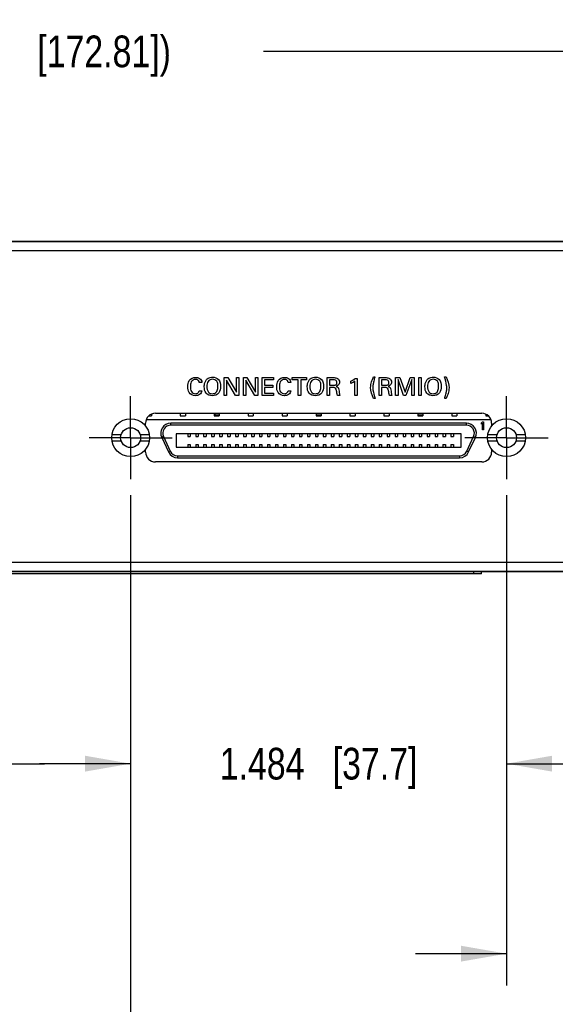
# Model space of a CAD drawing. Header units: inches. Extents: x 0 to 34, y 0 to 22.
# Tile 10 of 37: x 15.7 to 17.8, y 2.7 to 6.6. Entities that reach past the tile are written whole.
import ezdxf

# ---------------------------------------------------------------- set-up
doc = ezdxf.new("R2010")
doc.units = ezdxf.units.IN
doc.header["$LTSCALE"] = 1.87
doc.header["$MEASUREMENT"] = 0
doc.linetypes.add('CENTER', pattern=[0.6, 0.375, -0.075, 0.075, -0.075])
doc.layers.get('0').update_dxf_attribs({"linetype": 'CONTINUOUS'})
doc.layers.add('3_ALL_AXES', color=7, linetype='CONTINUOUS')
doc.layers.add('DIMENSIONS', color=7, linetype='CONTINUOUS')
doc.styles.get("Standard").update_dxf_attribs({"font": 'txt', "width": 0.8})
doc.dimstyles.new('DIMSTYLE_1', dxfattribs={"dimtxt": 0.125, "dimasz": 0.18, "dimexe": 0.18, "dimexo": 0.0625, "dimgap": 0.09, "dimtad": 0, "dimtih": 1, "dimtoh": 1, "dimdec": 3, "dimzin": 4, "dimdsep": 46, "dimtxsty": 'STANDARD', "dimblk": '_FILLED', "dimblk1": '_FILLED', "dimblk2": '_FILLED', "dimcen": 0.09, "dimadec": 0, "dimazin": 0, "dimtp": 0.001, "dimtm": 0.001, "dimtfac": 1, "dimtdec": 3, "dimtofl": 0, "dimtmove": 0, "dimatfit": 3, "dimldrblk": '_FILLED', "dimfxl": 1, "dimtolj": 1, "dimtzin": 4, "dimarcsym": 0})

# ---------------------------------------------------------------- blocks, each defined once
blk = doc.blocks.new('_FILLED')
at = {"color": 0, "linetype": 'BYBLOCK'}
blk.add_solid([(0, 0), (-1, 0.174), (-1, -0.174)], dxfattribs=at)
blk = doc.blocks.new('*D4')
at = {"layer": 'DIMENSIONS', "color": 2, "linetype": 'CONTINUOUS'}
for p, q in [((12.396, 5.4714), (12.396, 6.5856)), ((19.1995, 5.4714), (19.1995, 6.5856)), ((12.396, 6.4606), (14.9227, 6.4606)), ((19.1995, 6.4606), (16.6727, 6.4606))]:
    blk.add_line(p, q, dxfattribs=at)
at = {"layer": 'DIMENSIONS', "color": 2, "linetype": 'CONTINUOUS', "xscale": 0.18, "yscale": 0.18, "zscale": 0.18, "rotation": 180}
blk.add_blockref('_FILLED', (12.396, 6.4606), dxfattribs=at)
at = {"layer": 'DIMENSIONS', "color": 2, "linetype": 'CONTINUOUS', "xscale": 0.18, "yscale": 0.18, "zscale": 0.18}
blk.add_blockref('_FILLED', (19.1995, 6.4606), dxfattribs=at)
at = {"layer": 'DIMENSIONS', "color": 2, "linetype": 'CONTINUOUS', "insert": (15.7977, 6.5231), "char_height": 0.125, "width": 1.625, "attachment_point": 2, "line_spacing_factor": 0.9}
blk.add_mtext('(6.803{\\Ftxt.shx;\\W1.000000;\\H0.125000; }[172.81])', dxfattribs=at)
blk = doc.blocks.new('*D9')
at = {"layer": 'DIMENSIONS', "color": 2, "linetype": 'CONTINUOUS'}
for p, q in [((13.9635, 4.7088), (13.9635, 3.5239)), ((15.4477, 4.7088), (15.4477, 3.5239)), ((13.9635, 3.6489), (13.6035, 3.6489)), ((15.4477, 3.6489), (15.8077, 3.6489))]:
    blk.add_line(p, q, dxfattribs=at)
at = {"layer": 'DIMENSIONS', "color": 2, "linetype": 'CONTINUOUS', "xscale": 0.18, "yscale": 0.18, "zscale": 0.18}
blk.add_blockref('_FILLED', (13.9635, 3.6489), dxfattribs=at)
at = {"layer": 'DIMENSIONS', "color": 2, "linetype": 'CONTINUOUS', "xscale": 0.18, "yscale": 0.18, "zscale": 0.18, "rotation": 180}
blk.add_blockref('_FILLED', (15.4477, 3.6489), dxfattribs=at)
at = {"layer": 'DIMENSIONS', "color": 2, "linetype": 'CONTINUOUS', "insert": (14.7056, 3.7114), "char_height": 0.125, "width": 1.225, "attachment_point": 2, "line_spacing_factor": 0.9}
blk.add_mtext('1.484{\\Ftxt.shx;\\W1.000000;\\H0.125000; }[37.7]', dxfattribs=at)
blk = doc.blocks.new('*D10')
at = {"layer": 'DIMENSIONS', "color": 2, "linetype": 'CONTINUOUS'}
for p, q in [((15.4477, 4.7088), (15.4477, 2.0239)), ((16.1477, 4.7088), (16.1477, 2.0239)), ((15.4477, 2.1489), (15.0877, 2.1489)), ((16.1477, 2.1489), (16.5008, 2.1489))]:
    blk.add_line(p, q, dxfattribs=at)
at = {"layer": 'DIMENSIONS', "color": 2, "linetype": 'CONTINUOUS', "xscale": 0.18, "yscale": 0.18, "zscale": 0.18}
blk.add_blockref('_FILLED', (15.4477, 2.1489), dxfattribs=at)
at = {"layer": 'DIMENSIONS', "color": 2, "linetype": 'CONTINUOUS', "xscale": 0.18, "yscale": 0.18, "zscale": 0.18, "rotation": 180}
blk.add_blockref('_FILLED', (16.1477, 2.1489), dxfattribs=at)
at = {"layer": 'DIMENSIONS', "color": 2, "linetype": 'CONTINUOUS', "insert": (16.5633, 2.2114), "char_height": 0.125, "width": 1.225, "attachment_point": 1, "line_spacing_factor": 0.9}
blk.add_mtext('.700{\\Ftxt.shx;\\W1.000000;\\H0.125000; }[17.78]', dxfattribs=at)
blk = doc.blocks.new('*D11')
at = {"layer": 'DIMENSIONS', "color": 2, "linetype": 'CONTINUOUS'}
for p, q in [((16.1477, 4.7088), (16.1477, 3.5239)), ((17.632, 4.7088), (17.632, 3.5239)), ((16.1477, 3.6489), (15.7877, 3.6489)), ((17.632, 3.6489), (17.992, 3.6489))]:
    blk.add_line(p, q, dxfattribs=at)
at = {"layer": 'DIMENSIONS', "color": 2, "linetype": 'CONTINUOUS', "xscale": 0.18, "yscale": 0.18, "zscale": 0.18}
blk.add_blockref('_FILLED', (16.1477, 3.6489), dxfattribs=at)
at = {"layer": 'DIMENSIONS', "color": 2, "linetype": 'CONTINUOUS', "xscale": 0.18, "yscale": 0.18, "zscale": 0.18, "rotation": 180}
blk.add_blockref('_FILLED', (17.632, 3.6489), dxfattribs=at)
at = {"layer": 'DIMENSIONS', "color": 2, "linetype": 'CONTINUOUS', "insert": (16.8899, 3.7114), "char_height": 0.125, "width": 1.225, "attachment_point": 2, "line_spacing_factor": 0.9}
blk.add_mtext('1.484{\\Ftxt.shx;\\W1.000000;\\H0.125000; }[37.7]', dxfattribs=at)
blk = doc.blocks.new('*D12')
at = {"layer": 'DIMENSIONS', "color": 2, "linetype": 'CONTINUOUS'}
for p, q in [((17.632, 4.7088), (17.632, 2.7739)), ((19.1995, 4.6464), (19.1995, 2.7739)), ((17.632, 2.8989), (17.272, 2.8989)), ((19.1995, 2.8989), (19.5595, 2.8989))]:
    blk.add_line(p, q, dxfattribs=at)
at = {"layer": 'DIMENSIONS', "color": 2, "linetype": 'CONTINUOUS', "xscale": 0.18, "yscale": 0.18, "zscale": 0.18}
blk.add_blockref('_FILLED', (17.632, 2.8989), dxfattribs=at)
at = {"layer": 'DIMENSIONS', "color": 2, "linetype": 'CONTINUOUS', "xscale": 0.18, "yscale": 0.18, "zscale": 0.18, "rotation": 180}
blk.add_blockref('_FILLED', (19.1995, 2.8989), dxfattribs=at)
at = {"layer": 'DIMENSIONS', "color": 2, "linetype": 'CONTINUOUS', "insert": (18.4157, 2.9614), "char_height": 0.125, "width": 1.325, "attachment_point": 2, "line_spacing_factor": 0.9}
blk.add_mtext('1.567{\\Ftxt.shx;\\W1.000000;\\H0.125000; }[39.81]', dxfattribs=at)

msp = doc.modelspace()

# ---------------------------------------------------------------- linework, layer by layer
at = {"color": 7, "linetype": 'CONTINUOUS'}
for p, q in [((18.8977, 5.7106), (12.6977, 5.7106)), ((18.8977, 5.7092), (12.6977, 5.7092)), ((18.8977, 5.6739), (12.6977, 5.6739)), ((16.2199, 5.0215), (16.2298, 5.0215)), ((16.2298, 5.0281), (16.2298, 5.0215)), ((16.2458, 5.032), (17.5339, 5.032)), ((16.3438, 5.032), (16.3438, 5.0215)), ((16.3438, 5.0215), (16.3638, 5.0215)), ((16.3638, 5.032), (16.3638, 5.0215)), ((16.4778, 5.032), (16.4778, 5.0215)), ((16.4778, 5.0261), (16.4962, 5.0261)), ((16.4778, 5.0236), (16.4962, 5.0236)), ((16.4778, 5.0215), (16.4978, 5.0215)), ((16.4807, 5.032), (16.4807, 5.0261)), ((16.4962, 5.0261), (16.4962, 5.0215)), ((16.4978, 5.032), (16.4978, 5.0215)), ((16.6118, 5.032), (16.6118, 5.0215)), ((16.6118, 5.0215), (16.6319, 5.0215)), ((16.6319, 5.032), (16.6319, 5.0215)), ((16.7458, 5.032), (16.7458, 5.0215)), ((16.7458, 5.0215), (16.7659, 5.0215)), ((16.7659, 5.032), (16.7659, 5.0215)), ((16.8798, 5.032), (16.8798, 5.0215)), ((16.8798, 5.0261), (16.8999, 5.0261)), ((16.8798, 5.0236), (16.8999, 5.0236)), ((16.8798, 5.0215), (16.8999, 5.0215)), ((16.8999, 5.032), (16.8999, 5.0215)), ((17.0138, 5.032), (17.0138, 5.0215)), ((17.0138, 5.0215), (17.0339, 5.0215)), ((17.0339, 5.032), (17.0339, 5.0215)), ((17.1478, 5.032), (17.1478, 5.0215)), ((17.1478, 5.0215), (17.1679, 5.0215)), ((17.1679, 5.032), (17.1679, 5.0215)), ((17.2819, 5.032), (17.2819, 5.0215)), ((17.2819, 5.0215), (17.3019, 5.0215)), ((17.2836, 5.0261), (17.3019, 5.0261)), ((17.2836, 5.0261), (17.2836, 5.0215)), ((17.2836, 5.0236), (17.3019, 5.0236)), ((17.3019, 5.032), (17.3019, 5.0215)), ((17.4159, 5.032), (17.4159, 5.0215)), ((17.4159, 5.0215), (17.436, 5.0215)), ((17.436, 5.032), (17.436, 5.0215)), ((17.5499, 5.0281), (17.5499, 5.0215)), ((17.5499, 5.0215), (17.5598, 5.0215)), ((16.2068, 4.9814), (16.2068, 4.993)), ((16.2101, 5.0077), (17.5696, 5.0077)), ((17.4735, 4.9928), (16.3062, 4.9928)), ((16.3062, 4.9849), (16.3062, 4.9928)), ((17.4735, 4.9849), (16.3062, 4.9849)), ((17.4735, 4.9849), (17.4735, 4.9928)), ((17.5336, 4.994), (17.5375, 4.9987)), ((17.5336, 4.9886), (17.5336, 4.994)), ((17.5375, 4.9933), (17.5336, 4.9886)), ((17.5375, 4.9987), (17.5414, 4.9987)), ((17.5375, 4.9672), (17.5375, 4.9933)), ((17.5414, 4.9987), (17.5414, 4.9672)), ((17.5729, 4.993), (17.5729, 4.9814)), ((16.074, 4.9485), (16.1105, 4.9485)), ((16.185, 4.9485), (16.2214, 4.9485)), ((16.2776, 4.9401), (16.2705, 4.9368)), ((16.2705, 4.9368), (16.2973, 4.8793)), ((16.2776, 4.9401), (16.3045, 4.8826)), ((17.4528, 4.9512), (16.3269, 4.9512)), ((16.3269, 4.9512), (16.3269, 4.8981)), ((16.3731, 4.9512), (16.3731, 4.9404)), ((16.3731, 4.9404), (16.383, 4.9404)), ((16.383, 4.9512), (16.383, 4.9404)), ((16.4046, 4.9512), (16.4046, 4.9404)), ((16.4046, 4.9404), (16.4145, 4.9404)), ((16.4145, 4.9512), (16.4145, 4.9404)), ((16.4361, 4.9512), (16.4361, 4.9404)), ((16.4361, 4.9404), (16.446, 4.9404)), ((16.446, 4.9512), (16.446, 4.9404)), ((16.4676, 4.9512), (16.4676, 4.9404)), ((16.4676, 4.9404), (16.4775, 4.9404)), ((16.4775, 4.9512), (16.4775, 4.9404)), ((16.4991, 4.9512), (16.4991, 4.9404)), ((16.4991, 4.9404), (16.5089, 4.9404)), ((16.5089, 4.9512), (16.5089, 4.9404)), ((16.5306, 4.9512), (16.5306, 4.9404)), ((16.5306, 4.9404), (16.5404, 4.9404)), ((16.5404, 4.9512), (16.5404, 4.9404)), ((16.5621, 4.9512), (16.5621, 4.9404)), ((16.5621, 4.9404), (16.5719, 4.9404)), ((16.5719, 4.9512), (16.5719, 4.9404)), ((16.5936, 4.9512), (16.5936, 4.9404)), ((16.5936, 4.9404), (16.6034, 4.9404)), ((16.6034, 4.9512), (16.6034, 4.9404)), ((16.6251, 4.9512), (16.6251, 4.9404)), ((16.6251, 4.9404), (16.6349, 4.9404)), ((16.6349, 4.9512), (16.6349, 4.9404)), ((16.6566, 4.9512), (16.6566, 4.9404)), ((16.6566, 4.9404), (16.6664, 4.9404)), ((16.6664, 4.9512), (16.6664, 4.9404)), ((16.6881, 4.9512), (16.6881, 4.9404)), ((16.6881, 4.9404), (16.6979, 4.9404)), ((16.6979, 4.9512), (16.6979, 4.9404)), ((16.7196, 4.9512), (16.7196, 4.9404)), ((16.7196, 4.9404), (16.7294, 4.9404)), ((16.7294, 4.9512), (16.7294, 4.9404)), ((16.7511, 4.9512), (16.7511, 4.9404)), ((16.7511, 4.9404), (16.7609, 4.9404)), ((16.7609, 4.9512), (16.7609, 4.9404)), ((16.7826, 4.9512), (16.7826, 4.9404)), ((16.7826, 4.9404), (16.7924, 4.9404)), ((16.7924, 4.9512), (16.7924, 4.9404)), ((16.8141, 4.9512), (16.8141, 4.9404)), ((16.8141, 4.9404), (16.8239, 4.9404)), ((16.8239, 4.9512), (16.8239, 4.9404)), ((16.8456, 4.9512), (16.8456, 4.9404)), ((16.8456, 4.9404), (16.8554, 4.9404)), ((16.8554, 4.9512), (16.8554, 4.9404)), ((16.8771, 4.9512), (16.8771, 4.9404)), ((16.8771, 4.9404), (16.8869, 4.9404)), ((16.8869, 4.9512), (16.8869, 4.9404)), ((16.9086, 4.9512), (16.9086, 4.9404)), ((16.9086, 4.9404), (16.9184, 4.9404)), ((16.9184, 4.9512), (16.9184, 4.9404)), ((16.9401, 4.9512), (16.9401, 4.9404)), ((16.9401, 4.9404), (16.9499, 4.9404)), ((16.9499, 4.9512), (16.9499, 4.9404)), ((16.9715, 4.9512), (16.9715, 4.9404)), ((16.9715, 4.9404), (16.9814, 4.9404)), ((16.9814, 4.9512), (16.9814, 4.9404)), ((17.003, 4.9512), (17.003, 4.9404)), ((17.003, 4.9404), (17.0129, 4.9404)), ((17.0129, 4.9512), (17.0129, 4.9404)), ((17.0345, 4.9512), (17.0345, 4.9404)), ((17.0345, 4.9404), (17.0444, 4.9404)), ((17.0444, 4.9512), (17.0444, 4.9404)), ((17.066, 4.9512), (17.066, 4.9404)), ((17.066, 4.9404), (17.0759, 4.9404)), ((17.0759, 4.9512), (17.0759, 4.9404)), ((17.0975, 4.9512), (17.0975, 4.9404)), ((17.0975, 4.9404), (17.1074, 4.9404)), ((17.1074, 4.9512), (17.1074, 4.9404)), ((17.129, 4.9512), (17.129, 4.9404)), ((17.129, 4.9404), (17.1389, 4.9404)), ((17.1389, 4.9512), (17.1389, 4.9404)), ((17.1605, 4.9512), (17.1605, 4.9404)), ((17.1605, 4.9404), (17.1704, 4.9404)), ((17.1704, 4.9512), (17.1704, 4.9404)), ((17.192, 4.9512), (17.192, 4.9404)), ((17.192, 4.9404), (17.2019, 4.9404)), ((17.2019, 4.9512), (17.2019, 4.9404)), ((17.2235, 4.9512), (17.2235, 4.9404)), ((17.2235, 4.9404), (17.2334, 4.9404)), ((17.2334, 4.9512), (17.2334, 4.9404)), ((17.255, 4.9512), (17.255, 4.9404)), ((17.255, 4.9404), (17.2649, 4.9404)), ((17.2649, 4.9512), (17.2649, 4.9404)), ((17.2865, 4.9512), (17.2865, 4.9404)), ((17.2865, 4.9404), (17.2964, 4.9404)), ((17.2964, 4.9512), (17.2964, 4.9404)), ((17.318, 4.9512), (17.318, 4.9404)), ((17.318, 4.9404), (17.3278, 4.9404)), ((17.3278, 4.9512), (17.3278, 4.9404)), ((17.3495, 4.9512), (17.3495, 4.9404)), ((17.3495, 4.9404), (17.3593, 4.9404)), ((17.3593, 4.9512), (17.3593, 4.9404)), ((17.381, 4.9512), (17.381, 4.9404)), ((17.381, 4.9404), (17.3908, 4.9404)), ((17.3908, 4.9512), (17.3908, 4.9404)), ((17.4125, 4.9512), (17.4125, 4.9404)), ((17.4125, 4.9404), (17.4223, 4.9404)), ((17.4223, 4.9512), (17.4223, 4.9404)), ((17.4528, 4.8981), (17.4528, 4.9512)), ((17.4753, 4.8826), (17.5021, 4.9401)), ((17.4824, 4.8793), (17.5092, 4.9368)), ((17.5021, 4.9401), (17.5092, 4.9368)), ((17.5414, 4.9672), (17.5375, 4.9672)), ((17.5583, 4.9485), (17.5947, 4.9485)), ((17.6692, 4.9485), (17.7057, 4.9485)), ((16.074, 4.9229), (16.1105, 4.9229)), ((16.185, 4.9229), (16.2214, 4.9229)), ((16.3269, 4.8981), (17.4528, 4.8981)), ((16.3731, 4.9089), (16.383, 4.9089)), ((16.3731, 4.9089), (16.3731, 4.8981)), ((16.383, 4.9089), (16.383, 4.8981)), ((16.4046, 4.9089), (16.4145, 4.9089)), ((16.4046, 4.9089), (16.4046, 4.8981)), ((16.4145, 4.9089), (16.4145, 4.8981)), ((16.4361, 4.9089), (16.446, 4.9089)), ((16.4361, 4.9089), (16.4361, 4.8981)), ((16.446, 4.9089), (16.446, 4.8981)), ((16.4676, 4.9089), (16.4775, 4.9089)), ((16.4676, 4.9089), (16.4676, 4.8981)), ((16.4775, 4.9089), (16.4775, 4.8981)), ((16.4991, 4.9089), (16.5089, 4.9089)), ((16.4991, 4.9089), (16.4991, 4.8981)), ((16.5089, 4.9089), (16.5089, 4.8981)), ((16.5306, 4.9089), (16.5404, 4.9089)), ((16.5306, 4.9089), (16.5306, 4.8981)), ((16.5404, 4.9089), (16.5404, 4.8981)), ((16.5621, 4.9089), (16.5719, 4.9089)), ((16.5621, 4.9089), (16.5621, 4.8981)), ((16.5719, 4.9089), (16.5719, 4.8981)), ((16.5936, 4.9089), (16.6034, 4.9089)), ((16.5936, 4.9089), (16.5936, 4.8981)), ((16.6034, 4.9089), (16.6034, 4.8981)), ((16.6251, 4.9089), (16.6349, 4.9089)), ((16.6251, 4.9089), (16.6251, 4.8981)), ((16.6349, 4.9089), (16.6349, 4.8981)), ((16.6566, 4.9089), (16.6664, 4.9089)), ((16.6566, 4.9089), (16.6566, 4.8981)), ((16.6664, 4.9089), (16.6664, 4.8981)), ((16.6881, 4.9089), (16.6979, 4.9089)), ((16.6881, 4.9089), (16.6881, 4.8981)), ((16.6979, 4.9089), (16.6979, 4.8981)), ((16.7196, 4.9089), (16.7294, 4.9089)), ((16.7196, 4.9089), (16.7196, 4.8981)), ((16.7294, 4.9089), (16.7294, 4.8981)), ((16.7511, 4.9089), (16.7609, 4.9089)), ((16.7511, 4.9089), (16.7511, 4.8981)), ((16.7609, 4.9089), (16.7609, 4.8981)), ((16.7826, 4.9089), (16.7924, 4.9089)), ((16.7826, 4.9089), (16.7826, 4.8981)), ((16.7924, 4.9089), (16.7924, 4.8981)), ((16.8141, 4.9089), (16.8239, 4.9089)), ((16.8141, 4.9089), (16.8141, 4.8981)), ((16.8239, 4.9089), (16.8239, 4.8981)), ((16.8456, 4.9089), (16.8554, 4.9089)), ((16.8456, 4.9089), (16.8456, 4.8981)), ((16.8554, 4.9089), (16.8554, 4.8981)), ((16.8771, 4.9089), (16.8869, 4.9089)), ((16.8771, 4.9089), (16.8771, 4.8981)), ((16.8869, 4.9089), (16.8869, 4.8981)), ((16.9086, 4.9089), (16.9184, 4.9089)), ((16.9086, 4.9089), (16.9086, 4.8981)), ((16.9184, 4.9089), (16.9184, 4.8981)), ((16.9401, 4.9089), (16.9499, 4.9089)), ((16.9401, 4.9089), (16.9401, 4.8981)), ((16.9499, 4.9089), (16.9499, 4.8981)), ((16.9715, 4.9089), (16.9814, 4.9089)), ((16.9715, 4.9089), (16.9715, 4.8981)), ((16.9814, 4.9089), (16.9814, 4.8981)), ((17.003, 4.9089), (17.0129, 4.9089)), ((17.003, 4.9089), (17.003, 4.8981)), ((17.0129, 4.9089), (17.0129, 4.8981)), ((17.0345, 4.9089), (17.0444, 4.9089)), ((17.0345, 4.9089), (17.0345, 4.8981)), ((17.0444, 4.9089), (17.0444, 4.8981)), ((17.066, 4.9089), (17.0759, 4.9089)), ((17.066, 4.9089), (17.066, 4.8981)), ((17.0759, 4.9089), (17.0759, 4.8981)), ((17.0975, 4.9089), (17.1074, 4.9089)), ((17.0975, 4.9089), (17.0975, 4.8981)), ((17.1074, 4.9089), (17.1074, 4.8981)), ((17.129, 4.9089), (17.1389, 4.9089)), ((17.129, 4.9089), (17.129, 4.8981)), ((17.1389, 4.9089), (17.1389, 4.8981)), ((17.1605, 4.9089), (17.1704, 4.9089)), ((17.1605, 4.9089), (17.1605, 4.8981)), ((17.1704, 4.9089), (17.1704, 4.8981)), ((17.192, 4.9089), (17.2019, 4.9089)), ((17.192, 4.9089), (17.192, 4.8981)), ((17.2019, 4.9089), (17.2019, 4.8981)), ((17.2235, 4.9089), (17.2334, 4.9089)), ((17.2235, 4.9089), (17.2235, 4.8981)), ((17.2334, 4.9089), (17.2334, 4.8981)), ((17.255, 4.9089), (17.2649, 4.9089)), ((17.255, 4.9089), (17.255, 4.8981)), ((17.2649, 4.9089), (17.2649, 4.8981)), ((17.2865, 4.9089), (17.2964, 4.9089)), ((17.2865, 4.9089), (17.2865, 4.8981)), ((17.2964, 4.9089), (17.2964, 4.8981)), ((17.318, 4.9089), (17.3278, 4.9089)), ((17.318, 4.9089), (17.318, 4.8981)), ((17.3278, 4.9089), (17.3278, 4.8981)), ((17.3495, 4.9089), (17.3593, 4.9089)), ((17.3495, 4.9089), (17.3495, 4.8981)), ((17.3593, 4.9089), (17.3593, 4.8981)), ((17.381, 4.9089), (17.3908, 4.9089)), ((17.381, 4.9089), (17.381, 4.8981)), ((17.3908, 4.9089), (17.3908, 4.8981)), ((17.4125, 4.9089), (17.4223, 4.9089)), ((17.4125, 4.9089), (17.4125, 4.8981)), ((17.4223, 4.9089), (17.4223, 4.8981)), ((17.5583, 4.9229), (17.5947, 4.9229)), ((17.6692, 4.9229), (17.7057, 4.9229)), ((16.2068, 4.8788), (16.2068, 4.8899)), ((16.3045, 4.8826), (16.2973, 4.8793)), ((16.333, 4.8644), (17.4467, 4.8644)), ((16.333, 4.8644), (16.333, 4.8566)), ((17.4467, 4.8644), (17.4467, 4.8566)), ((17.4753, 4.8826), (17.4824, 4.8793)), ((17.5729, 4.89), (17.5729, 4.8788)), ((17.5339, 4.8398), (16.2458, 4.8398)), ((16.333, 4.8566), (17.4467, 4.8566)), ((12.6977, 4.4439), (18.8977, 4.4439)), ((12.6977, 4.4086), (18.8977, 4.4086)), ((12.6977, 4.4072), (18.8977, 4.4072)), ((17.5327, 4.3989), (14.0627, 4.3989)), ((17.5027, 4.3989), (17.5027, 4.4072)), ((17.5327, 4.3989), (17.5327, 4.4072))]:
    msp.add_line(p, q, dxfattribs=at)
at = {"color": 40, "linetype": 'CONTINUOUS'}
for p, q in [((16.5177, 5.1728), (16.5312, 5.1728)), ((16.5177, 5.1025), (16.5177, 5.1728)), ((16.5312, 5.1728), (16.5657, 5.1147)), ((16.5657, 5.1728), (16.5747, 5.1728)), ((16.5657, 5.1147), (16.5657, 5.1728)), ((16.5747, 5.1728), (16.5747, 5.1025)), ((16.5933, 5.1728), (16.6068, 5.1728)), ((16.5933, 5.1025), (16.5933, 5.1728)), ((16.6068, 5.1728), (16.6414, 5.1147)), ((16.6414, 5.1728), (16.6503, 5.1728)), ((16.6414, 5.1147), (16.6414, 5.1728)), ((16.6503, 5.1728), (16.6503, 5.1025)), ((16.6671, 5.1728), (16.7112, 5.1728)), ((16.6671, 5.1025), (16.6671, 5.1728)), ((16.7112, 5.1728), (16.7112, 5.1645)), ((16.786, 5.1728), (16.8427, 5.1728)), ((16.786, 5.1645), (16.786, 5.1728)), ((16.8427, 5.1728), (16.8427, 5.1645)), ((16.9235, 5.1728), (16.9486, 5.1728)), ((16.9235, 5.1025), (16.9235, 5.1728)), ((17.034, 5.1698), (17.0427, 5.1698)), ((17.0427, 5.1698), (17.0427, 5.1025)), ((17.1061, 5.1757), (17.1125, 5.1757)), ((17.1288, 5.1728), (17.1539, 5.1728)), ((17.1288, 5.1025), (17.1288, 5.1728)), ((17.194, 5.1728), (17.2113, 5.1728)), ((17.194, 5.1025), (17.194, 5.1728)), ((17.2113, 5.1728), (17.2311, 5.1149)), ((17.2311, 5.1149), (17.2514, 5.1728)), ((17.2514, 5.1728), (17.2675, 5.1728)), ((17.2675, 5.1728), (17.2675, 5.1025)), ((17.2856, 5.1728), (17.2954, 5.1728)), ((17.2856, 5.1025), (17.2856, 5.1728)), ((17.2954, 5.1728), (17.2954, 5.1025)), ((17.3871, 5.1757), (17.3934, 5.1757)), ((16.4292, 5.1538), (16.4188, 5.1538)), ((16.5622, 5.1025), (16.5265, 5.1622)), ((16.5265, 5.1622), (16.5265, 5.1025)), ((16.6022, 5.1622), (16.6022, 5.1025)), ((16.6379, 5.1025), (16.6022, 5.1622)), ((16.7112, 5.1645), (16.6768, 5.1645)), ((16.6768, 5.1645), (16.6768, 5.1426)), ((16.6768, 5.1426), (16.7095, 5.1426)), ((16.7095, 5.1344), (16.6768, 5.1344)), ((16.6768, 5.1344), (16.6768, 5.1111)), ((16.7095, 5.1426), (16.7095, 5.1344)), ((16.7804, 5.1538), (16.77, 5.1538)), ((16.8095, 5.1645), (16.786, 5.1645)), ((16.8095, 5.1025), (16.8095, 5.1645)), ((16.8427, 5.1645), (16.8192, 5.1645)), ((16.8192, 5.1645), (16.8192, 5.1025)), ((16.9483, 5.1646), (16.9329, 5.1646)), ((16.9329, 5.1646), (16.9329, 5.1425)), ((16.9329, 5.1425), (16.9483, 5.1425)), ((16.9454, 5.1342), (16.9331, 5.1342)), ((16.9331, 5.1342), (16.9331, 5.1025)), ((17.0177, 5.1495), (17.0177, 5.1592)), ((17.0333, 5.1025), (17.0333, 5.1592)), ((17.1536, 5.1646), (17.1382, 5.1646)), ((17.1382, 5.1646), (17.1382, 5.1425)), ((17.1382, 5.1425), (17.1536, 5.1425)), ((17.1507, 5.1342), (17.1384, 5.1342)), ((17.1384, 5.1342), (17.1384, 5.1025)), ((17.2035, 5.1654), (17.2035, 5.1025)), ((17.2257, 5.1025), (17.2035, 5.1654)), ((17.258, 5.1658), (17.2349, 5.1025)), ((17.258, 5.1025), (17.258, 5.1658)), ((16.4183, 5.121), (16.429, 5.121)), ((16.5265, 5.1025), (16.5177, 5.1025)), ((16.5747, 5.1025), (16.5622, 5.1025)), ((16.6022, 5.1025), (16.5933, 5.1025)), ((16.6503, 5.1025), (16.6379, 5.1025)), ((16.7119, 5.1025), (16.6671, 5.1025)), ((16.6768, 5.1111), (16.7119, 5.1111)), ((16.7119, 5.1111), (16.7119, 5.1025)), ((16.7695, 5.121), (16.7802, 5.121)), ((16.8192, 5.1025), (16.8095, 5.1025)), ((16.9331, 5.1025), (16.9235, 5.1025)), ((16.9744, 5.1025), (16.964, 5.1025)), ((17.0427, 5.1025), (17.0333, 5.1025)), ((17.1384, 5.1025), (17.1288, 5.1025)), ((17.1797, 5.1025), (17.1693, 5.1025)), ((17.2035, 5.1025), (17.194, 5.1025)), ((17.2349, 5.1025), (17.2257, 5.1025)), ((17.2675, 5.1025), (17.258, 5.1025)), ((17.2954, 5.1025), (17.2856, 5.1025)), ((17.1131, 5.0906), (17.1067, 5.0906)), ((17.3941, 5.0906), (17.3877, 5.0906))]:
    msp.add_line(p, q, dxfattribs=at)
at = {"color": 7, "linetype": 'CONTINUOUS'}
for centre, radius in [((16.1477, 4.9357), 0.0748), ((16.1477, 4.9357), 0.0394), ((17.632, 4.9357), 0.0748), ((17.632, 4.9357), 0.0394)]:
    msp.add_circle(centre, radius, dxfattribs=at)
for centre, radius, start, end in [((16.2458, 4.993), 0.039, 90, 180), ((17.5339, 4.993), 0.039, 0, 90), ((16.3062, 4.9534), 0.0394, 90, 205), ((16.3062, 4.9534), 0.0315, 90, 205), ((17.4735, 4.9534), 0.0394, 335, 90), ((17.4735, 4.9534), 0.0315, 335, 90), ((16.2458, 4.8788), 0.039, 180, 270), ((16.333, 4.8959), 0.0394, 205, 270), ((16.333, 4.8959), 0.0315, 205, 270), ((17.4467, 4.8959), 0.0315, 270, 335), ((17.4467, 4.8959), 0.0394, 270, 335), ((17.5339, 4.8788), 0.039, 270, 360)]:
    msp.add_arc(centre, radius, start, end, dxfattribs=at)
at = {"color": 40, "linetype": 'CONTINUOUS'}
for points, knots in [([(16.3733, 5.1369), (16.3733, 5.1451), (16.3758, 5.164), (16.3947, 5.1737), (16.404, 5.1737)], [0, 0, 0, 0, 0.469767, 1, 1, 1, 1]), ([(16.404, 5.1737), (16.4095, 5.1737), (16.4219, 5.1718), (16.4287, 5.1599), (16.4292, 5.1538)], [0, 0, 0, 0, 0.468961, 1, 1, 1, 1]), ([(16.4476, 5.1652), (16.4493, 5.167), (16.456, 5.1726), (16.465, 5.1746), (16.471, 5.1746)], [0, 0, 0, 0, 0.292833, 1, 1, 1, 1]), ([(16.471, 5.1746), (16.4793, 5.1746), (16.4989, 5.1679), (16.5027, 5.1478), (16.5027, 5.1383)], [0, 0, 0, 0, 0.467254, 1, 1, 1, 1]), ([(16.7245, 5.1369), (16.7245, 5.1451), (16.727, 5.164), (16.7459, 5.1737), (16.7552, 5.1737)], [0, 0, 0, 0, 0.469713, 1, 1, 1, 1]), ([(16.7552, 5.1737), (16.7607, 5.1737), (16.773, 5.1718), (16.7799, 5.1599), (16.7804, 5.1538)], [0, 0, 0, 0, 0.468966, 1, 1, 1, 1]), ([(16.8543, 5.1652), (16.856, 5.167), (16.8627, 5.1726), (16.8716, 5.1746), (16.8777, 5.1746)], [0, 0, 0, 0, 0.292833, 1, 1, 1, 1]), ([(16.8777, 5.1746), (16.886, 5.1746), (16.9056, 5.1679), (16.9094, 5.1478), (16.9094, 5.1383)], [0, 0, 0, 0, 0.467316, 1, 1, 1, 1]), ([(16.9486, 5.1728), (16.9497, 5.1728), (16.9552, 5.1727), (16.961, 5.1718), (16.9647, 5.1695)], [0, 0, 0, 0, 0.200585, 1, 1, 1, 1]), ([(17.0992, 5.1565), (17.0998, 5.1586), (17.1019, 5.165), (17.1044, 5.1714), (17.1061, 5.1757)], [0, 0, 0, 0, 0.315149, 1, 1, 1, 1]), ([(17.1125, 5.1757), (17.1121, 5.1744), (17.1098, 5.1676), (17.108, 5.1607), (17.1067, 5.1551)], [0, 0, 0, 0, 0.192974, 1, 1, 1, 1]), ([(17.1539, 5.1728), (17.155, 5.1728), (17.1605, 5.1727), (17.1663, 5.1718), (17.1701, 5.1695)], [0, 0, 0, 0, 0.200233, 1, 1, 1, 1]), ([(17.3189, 5.1652), (17.3206, 5.167), (17.3273, 5.1726), (17.3362, 5.1746), (17.3423, 5.1746)], [0, 0, 0, 0, 0.292979, 1, 1, 1, 1]), ([(17.3423, 5.1746), (17.3506, 5.1746), (17.3702, 5.1679), (17.374, 5.1478), (17.374, 5.1383)], [0, 0, 0, 0, 0.467316, 1, 1, 1, 1]), ([(17.3962, 5.1323), (17.3962, 5.1356), (17.3952, 5.1505), (17.3905, 5.1647), (17.3871, 5.1757)], [0, 0, 0, 0, 0.224687, 1, 1, 1, 1]), ([(16.4028, 5.1015), (16.3937, 5.1015), (16.3755, 5.1108), (16.3733, 5.129), (16.3733, 5.1369)], [0, 0, 0, 0, 0.536147, 1, 1, 1, 1]), ([(16.4036, 5.166), (16.3973, 5.166), (16.3842, 5.157), (16.3837, 5.1434), (16.3837, 5.137)], [0, 0, 0, 0, 0.499808, 1, 1, 1, 1]), ([(16.3837, 5.137), (16.3837, 5.1306), (16.3843, 5.117), (16.3975, 5.1094), (16.4036, 5.1094)], [0, 0, 0, 0, 0.512341, 1, 1, 1, 1]), ([(16.4188, 5.1538), (16.4184, 5.1563), (16.4163, 5.1635), (16.4082, 5.166), (16.4036, 5.166)], [0, 0, 0, 0, 0.356015, 1, 1, 1, 1]), ([(16.4385, 5.1372), (16.4385, 5.1394), (16.439, 5.1492), (16.4423, 5.1595), (16.4476, 5.1652)], [0, 0, 0, 0, 0.221697, 1, 1, 1, 1]), ([(16.4702, 5.1009), (16.4612, 5.1009), (16.4413, 5.1085), (16.4385, 5.1284), (16.4385, 5.1372)], [0, 0, 0, 0, 0.507883, 1, 1, 1, 1]), ([(16.4711, 5.1664), (16.4645, 5.1664), (16.4498, 5.1594), (16.4487, 5.1445), (16.4487, 5.1377)], [0, 0, 0, 0, 0.496486, 1, 1, 1, 1]), ([(16.5027, 5.1383), (16.5027, 5.1294), (16.4999, 5.1092), (16.4796, 5.1009), (16.4702, 5.1009)], [0, 0, 0, 0, 0.485853, 1, 1, 1, 1]), ([(16.4924, 5.1384), (16.4924, 5.1453), (16.4915, 5.1599), (16.4773, 5.1664), (16.4711, 5.1664)], [0, 0, 0, 0, 0.525713, 1, 1, 1, 1]), ([(16.4861, 5.1156), (16.4875, 5.1173), (16.4915, 5.1244), (16.4924, 5.1327), (16.4924, 5.1384)], [0, 0, 0, 0, 0.282028, 1, 1, 1, 1]), ([(16.7539, 5.1015), (16.7449, 5.1015), (16.7266, 5.1108), (16.7245, 5.129), (16.7245, 5.1369)], [0, 0, 0, 0, 0.536108, 1, 1, 1, 1]), ([(16.7548, 5.166), (16.7484, 5.166), (16.7353, 5.157), (16.7349, 5.1434), (16.7349, 5.137)], [0, 0, 0, 0, 0.499808, 1, 1, 1, 1]), ([(16.7349, 5.137), (16.7349, 5.1306), (16.7354, 5.117), (16.7487, 5.1094), (16.7547, 5.1094)], [0, 0, 0, 0, 0.512207, 1, 1, 1, 1]), ([(16.77, 5.1538), (16.7696, 5.1563), (16.7675, 5.1635), (16.7593, 5.166), (16.7548, 5.166)], [0, 0, 0, 0, 0.355982, 1, 1, 1, 1]), ([(16.8452, 5.1372), (16.8452, 5.1394), (16.8456, 5.1492), (16.849, 5.1595), (16.8543, 5.1652)], [0, 0, 0, 0, 0.221732, 1, 1, 1, 1]), ([(16.8769, 5.1009), (16.8679, 5.1009), (16.848, 5.1085), (16.8452, 5.1284), (16.8452, 5.1372)], [0, 0, 0, 0, 0.507877, 1, 1, 1, 1]), ([(16.8778, 5.1664), (16.8711, 5.1664), (16.8565, 5.1594), (16.8554, 5.1445), (16.8554, 5.1377)], [0, 0, 0, 0, 0.496532, 1, 1, 1, 1]), ([(16.9094, 5.1383), (16.9094, 5.1294), (16.9066, 5.1092), (16.8863, 5.1009), (16.8769, 5.1009)], [0, 0, 0, 0, 0.485943, 1, 1, 1, 1]), ([(16.8991, 5.1384), (16.8991, 5.1453), (16.8982, 5.1599), (16.884, 5.1664), (16.8778, 5.1664)], [0, 0, 0, 0, 0.525764, 1, 1, 1, 1]), ([(16.8928, 5.1156), (16.8942, 5.1173), (16.8981, 5.1244), (16.8991, 5.1327), (16.8991, 5.1384)], [0, 0, 0, 0, 0.282118, 1, 1, 1, 1]), ([(16.9607, 5.1211), (16.9603, 5.1248), (16.9588, 5.1339), (16.9494, 5.1342), (16.9454, 5.1342)], [0, 0, 0, 0, 0.479542, 1, 1, 1, 1]), ([(16.9623, 5.1532), (16.9623, 5.157), (16.9584, 5.1645), (16.9511, 5.1646), (16.9483, 5.1646)], [0, 0, 0, 0, 0.570411, 1, 1, 1, 1]), ([(16.9483, 5.1425), (16.9488, 5.1425), (16.9519, 5.1426), (16.9553, 5.1427), (16.9575, 5.1441)], [0, 0, 0, 0, 0.162714, 1, 1, 1, 1]), ([(16.9575, 5.1441), (16.958, 5.1443), (16.9609, 5.1464), (16.9623, 5.1502), (16.9623, 5.1532)], [0, 0, 0, 0, 0.154097, 1, 1, 1, 1]), ([(16.9593, 5.1381), (16.962, 5.1374), (16.9683, 5.1347), (16.9696, 5.1279), (16.97, 5.1246)], [0, 0, 0, 0, 0.463141, 1, 1, 1, 1]), ([(17.1067, 5.1551), (17.1063, 5.153), (17.1048, 5.1461), (17.104, 5.139), (17.104, 5.134)], [0, 0, 0, 0, 0.298933, 1, 1, 1, 1]), ([(17.104, 5.134), (17.104, 5.1307), (17.105, 5.1158), (17.1097, 5.1016), (17.1131, 5.0906)], [0, 0, 0, 0, 0.225379, 1, 1, 1, 1]), ([(17.1661, 5.1211), (17.1657, 5.1248), (17.1641, 5.1339), (17.1547, 5.1342), (17.1507, 5.1342)], [0, 0, 0, 0, 0.479454, 1, 1, 1, 1]), ([(17.1676, 5.1532), (17.1676, 5.157), (17.1637, 5.1645), (17.1565, 5.1646), (17.1536, 5.1646)], [0, 0, 0, 0, 0.570735, 1, 1, 1, 1]), ([(17.1536, 5.1425), (17.1541, 5.1425), (17.1572, 5.1426), (17.1606, 5.1427), (17.1629, 5.1441)], [0, 0, 0, 0, 0.162113, 1, 1, 1, 1]), ([(17.1629, 5.1441), (17.1633, 5.1443), (17.1662, 5.1464), (17.1676, 5.1502), (17.1676, 5.1532)], [0, 0, 0, 0, 0.15407, 1, 1, 1, 1]), ([(17.1646, 5.1381), (17.1674, 5.1374), (17.1736, 5.1347), (17.1749, 5.1279), (17.1753, 5.1246)], [0, 0, 0, 0, 0.463436, 1, 1, 1, 1]), ([(17.3098, 5.1372), (17.3098, 5.1394), (17.3103, 5.1492), (17.3136, 5.1595), (17.3189, 5.1652)], [0, 0, 0, 0, 0.221705, 1, 1, 1, 1]), ([(17.3415, 5.1009), (17.3325, 5.1009), (17.3126, 5.1085), (17.3098, 5.1284), (17.3098, 5.1372)], [0, 0, 0, 0, 0.507883, 1, 1, 1, 1]), ([(17.3424, 5.1664), (17.3358, 5.1664), (17.3211, 5.1594), (17.32, 5.1445), (17.32, 5.1377)], [0, 0, 0, 0, 0.496545, 1, 1, 1, 1]), ([(17.374, 5.1383), (17.374, 5.1294), (17.3712, 5.1092), (17.3509, 5.1009), (17.3415, 5.1009)], [0, 0, 0, 0, 0.485947, 1, 1, 1, 1]), ([(17.3637, 5.1384), (17.3637, 5.1453), (17.3628, 5.1599), (17.3486, 5.1664), (17.3424, 5.1664)], [0, 0, 0, 0, 0.525914, 1, 1, 1, 1]), ([(17.3574, 5.1156), (17.3588, 5.1173), (17.3628, 5.1244), (17.3637, 5.1327), (17.3637, 5.1384)], [0, 0, 0, 0, 0.28211, 1, 1, 1, 1]), ([(17.3934, 5.1113), (17.3939, 5.1133), (17.3954, 5.1202), (17.3962, 5.1273), (17.3962, 5.1323)], [0, 0, 0, 0, 0.297084, 1, 1, 1, 1]), ([(16.429, 5.121), (16.4284, 5.1152), (16.4211, 5.1037), (16.4087, 5.1015), (16.4028, 5.1015)], [0, 0, 0, 0, 0.497581, 1, 1, 1, 1]), ([(16.7802, 5.121), (16.7796, 5.1152), (16.7723, 5.1037), (16.7598, 5.1015), (16.7539, 5.1015)], [0, 0, 0, 0, 0.497362, 1, 1, 1, 1]), ([(17.3877, 5.0906), (17.3881, 5.0919), (17.3903, 5.0987), (17.3922, 5.1056), (17.3934, 5.1113)], [0, 0, 0, 0, 0.194663, 1, 1, 1, 1]), ([(17.401, 5.1098), (17.4004, 5.1078), (17.3983, 5.1013), (17.3959, 5.0949), (17.3941, 5.0906)], [0, 0, 0, 0, 0.314327, 1, 1, 1, 1])]:
    msp.add_open_spline(points, degree=3, knots=knots, dxfattribs=at)
for points in [[(16.9647, 5.1695), (16.9693, 5.1666), (16.9725, 5.1606), (16.9725, 5.1552)], [(17.0177, 5.1592), (17.0234, 5.1623), (17.0291, 5.1657), (17.034, 5.1698)], [(17.1701, 5.1695), (17.1747, 5.1666), (17.1778, 5.1606), (17.1778, 5.1552)], [(17.3934, 5.1757), (17.3991, 5.1619), (17.405, 5.1474), (17.405, 5.1325)], [(16.4487, 5.1377), (16.4487, 5.1301), (16.4502, 5.1215), (16.455, 5.1156)], [(16.8554, 5.1377), (16.8554, 5.1301), (16.8568, 5.1215), (16.8617, 5.1156)], [(16.9675, 5.1427), (16.9653, 5.1405), (16.9623, 5.139), (16.9593, 5.1381)], [(16.9725, 5.1552), (16.9725, 5.1507), (16.9707, 5.1459), (16.9675, 5.1427)], [(17.0333, 5.1592), (17.0286, 5.1553), (17.0233, 5.1521), (17.0177, 5.1495)], [(17.0952, 5.1339), (17.0952, 5.1415), (17.0969, 5.1492), (17.0992, 5.1565)], [(17.1067, 5.0906), (17.1011, 5.1044), (17.0952, 5.1189), (17.0952, 5.1339)], [(17.1729, 5.1427), (17.1707, 5.1405), (17.1676, 5.139), (17.1646, 5.1381)], [(17.1778, 5.1552), (17.1778, 5.1507), (17.176, 5.1459), (17.1729, 5.1427)], [(17.32, 5.1377), (17.32, 5.1301), (17.3214, 5.1215), (17.3263, 5.1156)], [(17.405, 5.1325), (17.405, 5.1248), (17.4033, 5.1172), (17.401, 5.1098)], [(16.4036, 5.1094), (16.4076, 5.1094), (16.4121, 5.1107), (16.4149, 5.1136)], [(16.4149, 5.1136), (16.4168, 5.1156), (16.4179, 5.1183), (16.4183, 5.121)], [(16.455, 5.1156), (16.4585, 5.1112), (16.4649, 5.1091), (16.4705, 5.1091)], [(16.4705, 5.1091), (16.4762, 5.1091), (16.4825, 5.1113), (16.4861, 5.1156)], [(16.7547, 5.1094), (16.7588, 5.1094), (16.7633, 5.1107), (16.7661, 5.1136)], [(16.7661, 5.1136), (16.7679, 5.1156), (16.769, 5.1183), (16.7695, 5.121)], [(16.8617, 5.1156), (16.8652, 5.1112), (16.8716, 5.1091), (16.8772, 5.1091)], [(16.8772, 5.1091), (16.8828, 5.1091), (16.8892, 5.1113), (16.8928, 5.1156)], [(16.964, 5.1025), (16.962, 5.1085), (16.9615, 5.1149), (16.9607, 5.1211)], [(16.97, 5.1246), (16.9709, 5.1172), (16.9719, 5.1096), (16.9744, 5.1025)], [(17.1693, 5.1025), (17.1673, 5.1085), (17.1669, 5.1149), (17.1661, 5.1211)], [(17.1753, 5.1246), (17.1762, 5.1172), (17.1772, 5.1096), (17.1797, 5.1025)], [(17.3263, 5.1156), (17.3298, 5.1112), (17.3362, 5.1091), (17.3418, 5.1091)], [(17.3418, 5.1091), (17.3474, 5.1091), (17.3538, 5.1113), (17.3574, 5.1156)]]:
    msp.add_open_spline(points, degree=3, dxfattribs=at)
at = {"layer": '3_ALL_AXES', "color": 7, "linetype": 'CENTER'}
for p, q in [((16.1477, 4.9357), (16.1477, 5.1001)), ((17.632, 4.9357), (17.632, 5.1001)), ((16.1477, 4.9357), (15.9834, 4.9357)), ((16.1477, 4.9357), (16.3121, 4.9357)), ((16.1477, 4.9357), (16.1477, 4.7713)), ((17.632, 4.9357), (17.4676, 4.9357)), ((17.632, 4.9357), (17.7964, 4.9357)), ((17.632, 4.9357), (17.632, 4.7713))]:
    msp.add_line(p, q, dxfattribs=at)

# ---------------------------------------------------------------- dimensions: what is measured, and where the dimension line sits
at = {"layer": 'DIMENSIONS', "color": 2, "linetype": 'CONTINUOUS'}
dim = msp.add_linear_dim(base=(12.39598, 6.46064), p1=(19.19947, 5.4714), p2=(12.39598, 5.4714), angle=180, text='(<>)', dimstyle='DIMSTYLE_1', dxfattribs=at)
dim.commit()
dim.dimension.update_dxf_attribs({"geometry": '*D4', "text_midpoint": (15.69772, 6.46064), "dimtype": 160})
for base, p1, p2, picture, middle in [((15.4477, 3.6489), (13.9635, 4.7088), (15.4477, 4.7088), '*D9', (14.5556, 3.6489)), ((16.1477, 2.1489), (15.4477, 4.7088), (16.1477, 4.7088), '*D10', (17.1758, 2.1489)), ((17.632, 3.6489), (16.1477, 4.7088), (17.632, 4.7088), '*D11', (16.7399, 3.6489)), ((19.19947, 2.8989), (17.63198, 4.70882), (19.19947, 4.6464), '*D12', (18.26572, 2.8989))]:
    dim = msp.add_linear_dim(base=base, p1=p1, p2=p2, dimstyle='DIMSTYLE_1', dxfattribs=at)
    dim.commit()
    dim.dimension.update_dxf_attribs({"geometry": picture, "text_midpoint": middle, "dimtype": 160})

doc.saveas('drawing.dxf')
